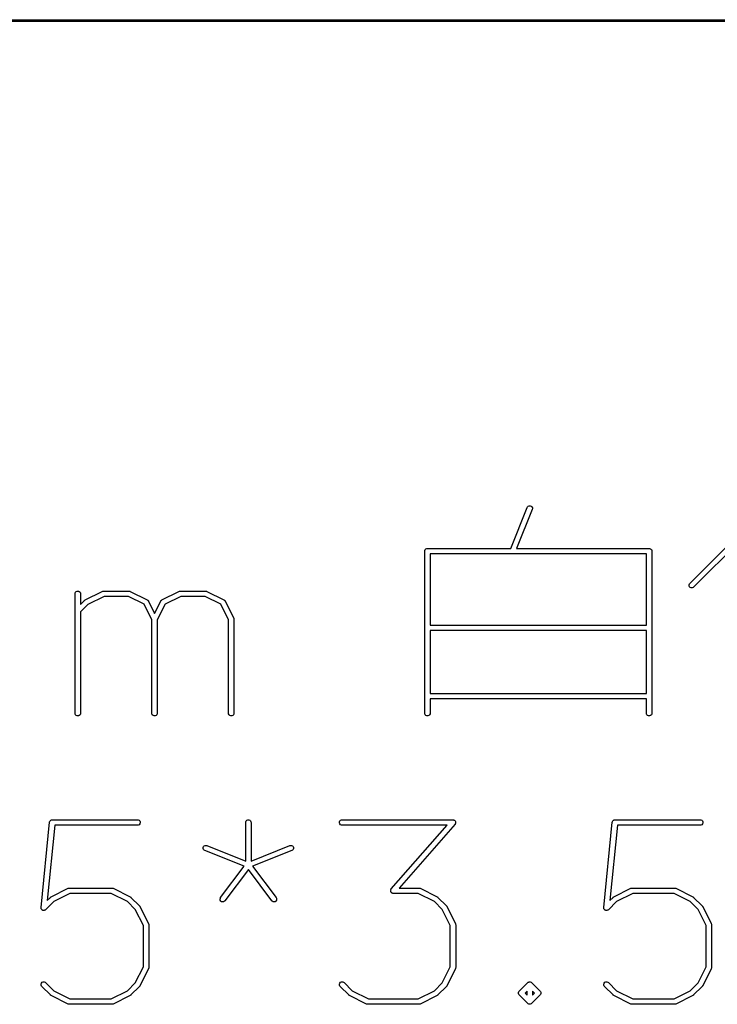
# Model space of a CAD drawing. Extents: x 20 to 216, y -192 to -20.
# Tile 8 of 11: x 88 to 107, y -192 to -165. Entities that reach past the tile are written whole.
import ezdxf

# ---------------------------------------------------------------- set-up
doc = ezdxf.new("R2010")
doc.units = 0
doc.layers.add('BLACK', color=7, linetype='CONTINUOUS')

msp = doc.modelspace()

# ---------------------------------------------------------------- linework, layer by layer
at = {"layer": 'BLACK', "linetype": 'CONTINUOUS'}
for p, q in [((216, -165.025), (20, -165.025)), ((20.025, -164.975), (215.975, -164.975)), ((101.485999, -179.731765), (101.943332, -178.588435)), ((101.943332, -178.588435), (101.950104, -178.575384)), ((101.950104, -178.575384), (101.970543, -178.554441)), ((101.970543, -178.554441), (101.99744, -178.542914)), ((101.99744, -178.542914), (102.026702, -178.542557)), ((102.026702, -178.542557), (102.053873, -178.553425)), ((102.053873, -178.553425), (102.074816, -178.573864)), ((102.074816, -178.573864), (102.086343, -178.600761)), ((102.086343, -178.600761), (102.0867, -178.630023)), ((106.483744, -180.706113), (108.626601, -178.563256)), ((102.082604, -178.644143), (101.647555, -179.731765)), ((102.0867, -178.630023), (102.082604, -178.644143)), ((108.234509, -179.16748), (106.58981, -180.812179)), ((99.080825, -179.806765), (99.082266, -179.792133)), ((99.080825, -184.330575), (99.080825, -179.806765)), ((99.082266, -179.792133), (99.093465, -179.765097)), ((99.093465, -179.765097), (99.114157, -179.744405)), ((99.114157, -179.744405), (99.141193, -179.733206)), ((99.141193, -179.733206), (99.155825, -179.731765)), ((99.155825, -179.731765), (101.485999, -179.731765)), ((105.271301, -179.881765), (99.230825, -179.881765)), ((99.230825, -179.881765), (99.230825, -181.874622)), ((101.647555, -179.731765), (105.346301, -179.731765)), ((105.271301, -181.874622), (105.271301, -179.881765)), ((105.346301, -179.731765), (105.360933, -179.733206)), ((105.360933, -179.733206), (105.387969, -179.744405)), ((105.387969, -179.744405), (105.408661, -179.765097)), ((105.408661, -179.765097), (105.41986, -179.792133)), ((105.41986, -179.792133), (105.421301, -179.806765)), ((105.421301, -179.806765), (105.421301, -184.330575)), ((106.463218, -180.744515), (106.474417, -180.717478)), ((106.463218, -180.773777), (106.463218, -180.744515)), ((106.474417, -180.800814), (106.463218, -180.773777)), ((106.474417, -180.717478), (106.483744, -180.706113)), ((106.495109, -180.821506), (106.474417, -180.800814)), ((106.58981, -180.812179), (106.578445, -180.821506)), ((89.31892, -180.997241), (89.320361, -180.982609)), ((89.31892, -184.330575), (89.31892, -180.997241)), ((89.320361, -180.982609), (89.33156, -180.955573)), ((89.33156, -180.955573), (89.352252, -180.934881)), ((89.352252, -180.934881), (89.379288, -180.923682)), ((89.379288, -180.923682), (89.408552, -180.923682)), ((89.408552, -180.923682), (89.435588, -180.934881)), ((89.435588, -180.934881), (89.45628, -180.955573)), ((89.45628, -180.955573), (89.467479, -180.982609)), ((89.467479, -180.982609), (89.46892, -180.997241)), ((89.46892, -180.997241), (89.46892, -181.292366)), ((89.598474, -181.168255), (90.074664, -180.930159)), ((90.12591, -181.072241), (89.676442, -181.296975)), ((90.074664, -180.930159), (90.088396, -180.924904)), ((90.088396, -180.924904), (90.091083, -180.924713)), ((90.091083, -180.924713), (90.093573, -180.923682)), ((90.093573, -180.923682), (90.108205, -180.922241)), ((90.108205, -180.922241), (90.822491, -180.922241)), ((90.804786, -181.072241), (90.12591, -181.072241)), ((91.24278, -181.291238), (90.804786, -181.072241)), ((90.822491, -180.922241), (90.837123, -180.923682)), ((90.837123, -180.923682), (90.839612, -180.924713)), ((90.839612, -180.924713), (90.8423, -180.924904)), ((90.8423, -180.924904), (90.856032, -180.930159)), ((90.856032, -180.930159), (91.332223, -181.168255)), ((91.741331, -181.168255), (92.217522, -180.930159)), ((92.268768, -181.072241), (91.830773, -181.291238)), ((92.217522, -180.930159), (92.231254, -180.924904)), ((92.231254, -180.924904), (92.233941, -180.924713)), ((92.233941, -180.924713), (92.236431, -180.923682)), ((92.236431, -180.923682), (92.251063, -180.922241)), ((92.251063, -180.922241), (92.965348, -180.922241)), ((92.947643, -181.072241), (92.268768, -181.072241)), ((93.385637, -181.291238), (92.947643, -181.072241)), ((92.965348, -180.922241), (92.97998, -180.923682)), ((92.97998, -180.923682), (92.982469, -180.924713)), ((92.982469, -180.924713), (92.985157, -180.924904)), ((92.985157, -180.924904), (92.998889, -180.930159)), ((92.998889, -180.930159), (93.47508, -181.168255)), ((106.522146, -180.832705), (106.495109, -180.821506)), ((106.551408, -180.832705), (106.522146, -180.832705)), ((106.578445, -180.821506), (106.551408, -180.832705)), ((89.46892, -181.292366), (89.578982, -181.182304)), ((89.676442, -181.296975), (89.46892, -181.504498)), ((89.578982, -181.182304), (89.584734, -181.177583)), ((89.584734, -181.177583), (89.586031, -181.176088)), ((89.586031, -181.176088), (89.588285, -181.174668)), ((89.588285, -181.174668), (89.590347, -181.172977)), ((89.590347, -181.172977), (89.592177, -181.172218)), ((89.592177, -181.172218), (89.598474, -181.168255)), ((91.461777, -181.729232), (91.24278, -181.291238)), ((91.332223, -181.168255), (91.334669, -181.169795)), ((91.334669, -181.169795), (91.335824, -181.17018)), ((91.335824, -181.17018), (91.337262, -181.171427)), ((91.337262, -181.171427), (91.344666, -181.176088)), ((91.344666, -181.176088), (91.350825, -181.183189)), ((91.350825, -181.183189), (91.357932, -181.189353)), ((91.357932, -181.189353), (91.362593, -181.196758)), ((91.362593, -181.196758), (91.363839, -181.198195)), ((91.363839, -181.198195), (91.364223, -181.199348)), ((91.364223, -181.199348), (91.365764, -181.201796)), ((91.365764, -181.201796), (91.536777, -181.543822)), ((91.536777, -181.543822), (91.70779, -181.201796)), ((91.830773, -181.291238), (91.611777, -181.729232)), ((91.70779, -181.201796), (91.70933, -181.199349)), ((91.70933, -181.199349), (91.709715, -181.198195)), ((91.709715, -181.198195), (91.710962, -181.196756)), ((91.710962, -181.196756), (91.715623, -181.189353)), ((91.715623, -181.189353), (91.722725, -181.183192)), ((91.722725, -181.183192), (91.728888, -181.176087)), ((91.728888, -181.176087), (91.736289, -181.171427)), ((91.736289, -181.171427), (91.73773, -181.170179)), ((91.73773, -181.170179), (91.738886, -181.169793)), ((91.738886, -181.169793), (91.741331, -181.168255)), ((93.604634, -181.729232), (93.385637, -181.291238)), ((93.47508, -181.168255), (93.477526, -181.169795)), ((93.477526, -181.169795), (93.478681, -181.17018)), ((93.478681, -181.17018), (93.480119, -181.171427)), ((93.480119, -181.171427), (93.487523, -181.176088)), ((93.487523, -181.176088), (93.493682, -181.183189)), ((93.493682, -181.183189), (93.500789, -181.189353)), ((93.500789, -181.189353), (93.50545, -181.196758)), ((93.50545, -181.196758), (93.506696, -181.198195)), ((93.506696, -181.198195), (93.50708, -181.199348)), ((93.50708, -181.199348), (93.508621, -181.201796)), ((93.508621, -181.201796), (93.746716, -181.677986)), ((89.46892, -181.504498), (89.46892, -184.330575)), ((91.461777, -184.330575), (91.461777, -181.729232)), ((91.611777, -181.729232), (91.611777, -184.330575)), ((93.604634, -184.330575), (93.604634, -181.729232)), ((93.746716, -181.677986), (93.751971, -181.691718)), ((93.751971, -181.691718), (93.752161, -181.694405)), ((93.752161, -181.694405), (93.753193, -181.696895)), ((93.753193, -181.696895), (93.754634, -181.711527)), ((93.754634, -181.711527), (93.754634, -184.330575)), ((99.230825, -181.874622), (105.271301, -181.874622)), ((105.271301, -182.024622), (99.230825, -182.024622)), ((99.230825, -182.024622), (99.230825, -183.779384)), ((105.271301, -183.779384), (105.271301, -182.024622)), ((99.230825, -183.779384), (105.271301, -183.779384)), ((105.271301, -183.929384), (99.230825, -183.929384)), ((99.230825, -183.929384), (99.230825, -184.330575)), ((105.271301, -184.330575), (105.271301, -183.929384)), ((89.320361, -184.345207), (89.31892, -184.330575)), ((89.33156, -184.372243), (89.320361, -184.345207)), ((89.352252, -184.392935), (89.33156, -184.372243)), ((89.45628, -184.372243), (89.435588, -184.392935)), ((89.467479, -184.345207), (89.45628, -184.372243)), ((89.46892, -184.330575), (89.467479, -184.345207)), ((91.463218, -184.345207), (91.461777, -184.330575)), ((91.474417, -184.372243), (91.463218, -184.345207)), ((91.495109, -184.392935), (91.474417, -184.372243)), ((91.599137, -184.372243), (91.578445, -184.392935)), ((91.610336, -184.345207), (91.599137, -184.372243)), ((91.611777, -184.330575), (91.610336, -184.345207)), ((93.606075, -184.345207), (93.604634, -184.330575)), ((93.617274, -184.372243), (93.606075, -184.345207)), ((93.637966, -184.392935), (93.617274, -184.372243)), ((93.741994, -184.372243), (93.721302, -184.392935)), ((93.753193, -184.345207), (93.741994, -184.372243)), ((93.754634, -184.330575), (93.753193, -184.345207)), ((99.082266, -184.345207), (99.080825, -184.330575)), ((99.093465, -184.372243), (99.082266, -184.345207)), ((99.114157, -184.392935), (99.093465, -184.372243)), ((99.218185, -184.372243), (99.197493, -184.392935)), ((99.229384, -184.345207), (99.218185, -184.372243)), ((99.230825, -184.330575), (99.229384, -184.345207)), ((105.272742, -184.345207), (105.271301, -184.330575)), ((105.283941, -184.372243), (105.272742, -184.345207)), ((105.304633, -184.392935), (105.283941, -184.372243)), ((105.408661, -184.372243), (105.387969, -184.392935)), ((105.41986, -184.345207), (105.408661, -184.372243)), ((105.421301, -184.330575), (105.41986, -184.345207)), ((89.379288, -184.404134), (89.352252, -184.392935)), ((89.408552, -184.404134), (89.379288, -184.404134)), ((89.435588, -184.392935), (89.408552, -184.404134)), ((91.522145, -184.404134), (91.495109, -184.392935)), ((91.551409, -184.404134), (91.522145, -184.404134)), ((91.578445, -184.392935), (91.551409, -184.404134)), ((93.665002, -184.404134), (93.637966, -184.392935)), ((93.694266, -184.404134), (93.665002, -184.404134)), ((93.721302, -184.392935), (93.694266, -184.404134)), ((99.141193, -184.404134), (99.114157, -184.392935)), ((99.170457, -184.404134), (99.141193, -184.404134)), ((99.197493, -184.392935), (99.170457, -184.404134)), ((105.331669, -184.404134), (105.304633, -184.392935)), ((105.360933, -184.404134), (105.331669, -184.404134)), ((105.387969, -184.392935), (105.360933, -184.404134)), ((88.366909, -189.753784), (88.605005, -187.372832)), ((88.605005, -187.372832), (88.606074, -187.367499)), ((88.606074, -187.365663), (88.606787, -187.36394)), ((88.606074, -187.367499), (88.606074, -187.365663)), ((88.606787, -187.36394), (88.607895, -187.358416)), ((88.607895, -187.358416), (88.613077, -187.348756)), ((88.613077, -187.348756), (88.617273, -187.338627)), ((88.617273, -187.338627), (88.619944, -187.335955)), ((88.619944, -187.335955), (88.621729, -187.332629)), ((88.621729, -187.332629), (88.630209, -187.32569)), ((88.630209, -187.32569), (88.637965, -187.317935)), ((88.637965, -187.317935), (88.641455, -187.316488)), ((88.641455, -187.316488), (88.644377, -187.314099)), ((88.644377, -187.314099), (88.654868, -187.310933)), ((88.654868, -187.310933), (88.665001, -187.306736)), ((88.665001, -187.306736), (88.670607, -187.306183)), ((88.670607, -187.306183), (88.672393, -187.305645)), ((88.672393, -187.305645), (88.674221, -187.305827)), ((88.674221, -187.305827), (88.679633, -187.305295)), ((88.679633, -187.305295), (91.060585, -187.305295)), ((91.060585, -187.305295), (91.075217, -187.306736)), ((91.075217, -187.306736), (91.102253, -187.317935)), ((91.102253, -187.317935), (91.122945, -187.338627)), ((91.122945, -187.338627), (91.134144, -187.365663)), ((91.134144, -187.394927), (91.122945, -187.421963)), ((91.134144, -187.365663), (91.134144, -187.394927)), ((94.080823, -187.380295), (94.082264, -187.365663)), ((94.080823, -188.459993), (94.080823, -187.380295)), ((94.082264, -187.365663), (94.093463, -187.338627)), ((94.093463, -187.338627), (94.114155, -187.317935)), ((94.114155, -187.317935), (94.141191, -187.306736)), ((94.141191, -187.306736), (94.170455, -187.306736)), ((94.170455, -187.306736), (94.197491, -187.317935)), ((94.197491, -187.317935), (94.218183, -187.338627)), ((94.218183, -187.338627), (94.229382, -187.365663)), ((94.229382, -187.365663), (94.230823, -187.380295)), ((94.230823, -187.380295), (94.230823, -188.459993)), ((96.701312, -187.365663), (96.712511, -187.338627)), ((96.701312, -187.394927), (96.701312, -187.365663)), ((96.712511, -187.421963), (96.701312, -187.394927)), ((96.712511, -187.338627), (96.733203, -187.317935)), ((96.733203, -187.317935), (96.760239, -187.306736)), ((96.760239, -187.306736), (96.774871, -187.305295)), ((96.774871, -187.305295), (99.870109, -187.305295)), ((99.870109, -187.305295), (99.877847, -187.306057)), ((99.877847, -187.306057), (99.879815, -187.305926)), ((99.879815, -187.305926), (99.88117, -187.306384)), ((99.88117, -187.306384), (99.884741, -187.306736)), ((99.884741, -187.306736), (99.895998, -187.311399)), ((99.895998, -187.311399), (99.907536, -187.315301)), ((99.907536, -187.315301), (99.90944, -187.316966)), ((99.90944, -187.316966), (99.911777, -187.317935)), ((99.911777, -187.317935), (99.920387, -187.326545)), ((99.920387, -187.326545), (99.92956, -187.334571)), ((99.92956, -187.334571), (99.930682, -187.33684)), ((99.930682, -187.33684), (99.932469, -187.338627)), ((99.932469, -187.338627), (99.937129, -187.349877)), ((99.939004, -187.406184), (99.935103, -187.417722)), ((99.937129, -187.349877), (99.942532, -187.360803)), ((99.943668, -187.394927), (99.939004, -187.406184)), ((99.942532, -187.360803), (99.9427, -187.363326)), ((99.9427, -187.363326), (99.943668, -187.365663)), ((99.943668, -187.365663), (99.943668, -187.377847)), ((99.943668, -187.377847), (99.944478, -187.390001)), ((99.944478, -187.390001), (99.943668, -187.392396)), ((99.943668, -187.392396), (99.943668, -187.394927)), ((104.081195, -189.753784), (104.319291, -187.372832)), ((104.319291, -187.372832), (104.32036, -187.367499)), ((104.32036, -187.365663), (104.321073, -187.36394)), ((104.32036, -187.367499), (104.32036, -187.365663)), ((104.321073, -187.36394), (104.322181, -187.358416)), ((104.322181, -187.358416), (104.327363, -187.348756)), ((104.327363, -187.348756), (104.331559, -187.338627)), ((104.331559, -187.338627), (104.33423, -187.335955)), ((104.33423, -187.335955), (104.336015, -187.332629)), ((104.336015, -187.332629), (104.344495, -187.32569)), ((104.344495, -187.32569), (104.352251, -187.317935)), ((104.352251, -187.317935), (104.355741, -187.316488)), ((104.355741, -187.316488), (104.358663, -187.314099)), ((104.358663, -187.314099), (104.369154, -187.310933)), ((104.369154, -187.310933), (104.379287, -187.306736)), ((104.379287, -187.306736), (104.384893, -187.306183)), ((104.384893, -187.306183), (104.386679, -187.305645)), ((104.386679, -187.305645), (104.388507, -187.305827)), ((104.388507, -187.305827), (104.393919, -187.305295)), ((104.393919, -187.305295), (106.774871, -187.305295)), ((106.774871, -187.305295), (106.789503, -187.306736)), ((106.789503, -187.306736), (106.816539, -187.317935)), ((106.816539, -187.317935), (106.837231, -187.338627)), ((106.837231, -187.338627), (106.84843, -187.365663)), ((106.84843, -187.394927), (106.837231, -187.421963)), ((106.84843, -187.365663), (106.84843, -187.394927)), ((88.747507, -187.455295), (88.537071, -189.559647)), ((91.060585, -187.455295), (88.747507, -187.455295)), ((91.075217, -187.453854), (91.060585, -187.455295)), ((91.102253, -187.442655), (91.075217, -187.453854)), ((91.122945, -187.421963), (91.102253, -187.442655)), ((96.733203, -187.442655), (96.712511, -187.421963)), ((96.760239, -187.453854), (96.733203, -187.442655)), ((96.774871, -187.455295), (96.760239, -187.453854)), ((99.704827, -187.455295), (96.774871, -187.455295)), ((98.147, -189.235669), (99.704827, -187.455295)), ((99.926552, -187.429683), (98.368725, -189.210057)), ((99.931073, -187.423358), (99.926552, -187.429683)), ((99.932469, -187.421963), (99.931073, -187.423358)), ((99.933017, -187.420639), (99.932469, -187.421963)), ((99.935103, -187.417722), (99.933017, -187.420639)), ((104.461793, -187.455295), (104.251357, -189.559647)), ((106.774871, -187.455295), (104.461793, -187.455295)), ((106.789503, -187.453854), (106.774871, -187.455295)), ((106.816539, -187.442655), (106.789503, -187.453854)), ((106.837231, -187.421963), (106.816539, -187.442655)), ((92.891615, -188.080846), (92.902483, -188.053675)), ((92.891972, -188.110108), (92.891615, -188.080846)), ((92.903499, -188.137005), (92.891972, -188.110108)), ((92.902483, -188.053675), (92.922922, -188.032732)), ((92.924442, -188.157444), (92.903499, -188.137005)), ((92.922922, -188.032732), (92.949819, -188.021205)), ((92.937493, -188.164216), (92.924442, -188.157444)), ((94.037105, -188.604061), (92.937493, -188.164216)), ((92.949819, -188.021205), (92.979081, -188.020848)), ((92.979081, -188.020848), (92.993201, -188.024944)), ((92.993201, -188.024944), (94.080823, -188.459993)), ((94.230823, -188.459993), (95.318446, -188.024944)), ((95.374154, -188.164216), (94.27454, -188.604061)), ((95.318446, -188.024944), (95.332566, -188.020848)), ((95.332566, -188.020848), (95.361828, -188.021205)), ((95.361828, -188.021205), (95.388725, -188.032732)), ((95.387205, -188.157444), (95.374154, -188.164216)), ((95.408148, -188.137005), (95.387205, -188.157444)), ((95.388725, -188.032732), (95.409164, -188.053675)), ((95.419675, -188.110108), (95.408148, -188.137005)), ((95.409164, -188.053675), (95.420032, -188.080846)), ((95.420032, -188.080846), (95.419675, -188.110108)), ((93.381538, -189.478152), (94.037105, -188.604061)), ((94.155823, -188.695771), (93.501538, -189.568152)), ((94.810109, -189.568152), (94.155823, -188.695771)), ((94.27454, -188.604061), (94.930109, -189.478152)), ((88.646092, -189.45607), (89.122282, -189.217975)), ((89.122282, -189.217975), (89.136014, -189.21272)), ((89.136014, -189.21272), (89.138701, -189.212529)), ((89.138701, -189.212529), (89.141191, -189.211498)), ((89.141191, -189.211498), (89.155823, -189.210057)), ((89.155823, -189.210057), (90.346299, -189.210057)), ((90.346299, -189.210057), (90.360931, -189.211498)), ((90.360931, -189.211498), (90.36342, -189.212529)), ((90.36342, -189.212529), (90.366108, -189.21272)), ((90.366108, -189.21272), (90.37984, -189.217975)), ((90.37984, -189.217975), (90.856031, -189.45607)), ((98.129074, -189.275351), (98.129884, -189.272955)), ((98.129884, -189.287504), (98.129074, -189.275351)), ((98.129884, -189.270425), (98.134547, -189.259167)), ((98.129884, -189.272955), (98.129884, -189.270425)), ((98.129884, -189.299689), (98.129884, -189.287504)), ((98.130851, -189.302025), (98.129884, -189.299689)), ((98.13102, -189.304549), (98.130851, -189.302025)), ((98.136422, -189.315474), (98.13102, -189.304549)), ((98.134547, -189.259167), (98.138449, -189.24763)), ((98.141083, -189.326725), (98.136422, -189.315474)), ((98.138449, -189.24763), (98.140534, -189.244712)), ((98.140534, -189.244712), (98.141083, -189.243389)), ((98.141083, -189.243389), (98.142478, -189.241993)), ((98.142869, -189.328511), (98.141083, -189.326725)), ((98.142478, -189.241993), (98.147, -189.235669)), ((98.143992, -189.330781), (98.142869, -189.328511)), ((98.153164, -189.338806), (98.143992, -189.330781)), ((98.161775, -189.347417), (98.153164, -189.338806)), ((98.368725, -189.210057), (98.917728, -189.210057)), ((98.917728, -189.210057), (98.93236, -189.211498)), ((98.93236, -189.211498), (98.934849, -189.212529)), ((98.934849, -189.212529), (98.937537, -189.21272)), ((98.937537, -189.21272), (98.951269, -189.217975)), ((98.951269, -189.217975), (99.42746, -189.45607)), ((104.360378, -189.45607), (104.836568, -189.217975)), ((104.836568, -189.217975), (104.8503, -189.21272)), ((104.8503, -189.21272), (104.852987, -189.212529)), ((104.852987, -189.212529), (104.855477, -189.211498)), ((104.855477, -189.211498), (104.870109, -189.210057)), ((104.870109, -189.210057), (106.060585, -189.210057)), ((106.060585, -189.210057), (106.075217, -189.211498)), ((106.075217, -189.211498), (106.077706, -189.212529)), ((106.077706, -189.212529), (106.080394, -189.21272)), ((106.080394, -189.21272), (106.094126, -189.217975)), ((106.094126, -189.217975), (106.570317, -189.45607)), ((88.724059, -189.584791), (88.49457, -189.81428)), ((88.537071, -189.559647), (88.6266, -189.470119)), ((88.6266, -189.470119), (88.632349, -189.4654)), ((88.632349, -189.4654), (88.633649, -189.463902)), ((88.633649, -189.463902), (88.635907, -189.46248)), ((88.635907, -189.46248), (88.637966, -189.460791)), ((88.637966, -189.460791), (88.639795, -189.460033)), ((88.639795, -189.460033), (88.646092, -189.45607)), ((89.173528, -189.360057), (88.724059, -189.584791)), ((90.328594, -189.360057), (89.173528, -189.360057)), ((90.778063, -189.584791), (90.328594, -189.360057)), ((90.998945, -189.805673), (90.778063, -189.584791)), ((90.856031, -189.45607), (90.862328, -189.460034)), ((90.862328, -189.460034), (90.864158, -189.460792)), ((90.864158, -189.460792), (90.866217, -189.462482)), ((90.866217, -189.462482), (90.868473, -189.463902)), ((90.868473, -189.463902), (90.86977, -189.465398)), ((90.86977, -189.465398), (90.875523, -189.470119)), ((90.875523, -189.470119), (91.113618, -189.708214)), ((93.366649, -189.51907), (93.373912, -189.490722)), ((93.370788, -189.548039), (93.366649, -189.51907)), ((93.385697, -189.57322), (93.370788, -189.548039)), ((93.373912, -189.490722), (93.381538, -189.478152)), ((93.409108, -189.590778), (93.385697, -189.57322)), ((93.437456, -189.598041), (93.409108, -189.590778)), ((93.466425, -189.593902), (93.437456, -189.598041)), ((93.491606, -189.578993), (93.466425, -189.593902)), ((93.501538, -189.568152), (93.491606, -189.578993)), ((94.820041, -189.578993), (94.810109, -189.568152)), ((94.845222, -189.593902), (94.820041, -189.578993)), ((94.87419, -189.59804), (94.845222, -189.593902)), ((94.902539, -189.590778), (94.87419, -189.59804)), ((94.92595, -189.57322), (94.902539, -189.590778)), ((94.940859, -189.548039), (94.92595, -189.57322)), ((94.930109, -189.478152), (94.937735, -189.490722)), ((94.937735, -189.490722), (94.944998, -189.51907)), ((94.944998, -189.51907), (94.940859, -189.548039)), ((98.164111, -189.348385), (98.161775, -189.347417)), ((98.166016, -189.350051), (98.164111, -189.348385)), ((98.177553, -189.353952), (98.166016, -189.350051)), ((98.188811, -189.358616), (98.177553, -189.353952)), ((98.192381, -189.358967), (98.188811, -189.358616)), ((98.193737, -189.359426), (98.192381, -189.358967)), ((98.195704, -189.359294), (98.193737, -189.359426)), ((98.203443, -189.360057), (98.195704, -189.359294)), ((98.900023, -189.360057), (98.203443, -189.360057)), ((99.349492, -189.584791), (98.900023, -189.360057)), ((99.570374, -189.805673), (99.349492, -189.584791)), ((99.42746, -189.45607), (99.433757, -189.460034)), ((99.433757, -189.460034), (99.435587, -189.460792)), ((99.435587, -189.460792), (99.437646, -189.462482)), ((99.437646, -189.462482), (99.439902, -189.463902)), ((99.439902, -189.463902), (99.441199, -189.465398)), ((99.441199, -189.465398), (99.446952, -189.470119)), ((99.446952, -189.470119), (99.685047, -189.708214)), ((104.438345, -189.584791), (104.208856, -189.81428)), ((104.251357, -189.559647), (104.340886, -189.470119)), ((104.340886, -189.470119), (104.346635, -189.4654)), ((104.346635, -189.4654), (104.347935, -189.463902)), ((104.347935, -189.463902), (104.350193, -189.46248)), ((104.350193, -189.46248), (104.352252, -189.460791)), ((104.352252, -189.460791), (104.354081, -189.460033)), ((104.354081, -189.460033), (104.360378, -189.45607)), ((104.887814, -189.360057), (104.438345, -189.584791)), ((106.04288, -189.360057), (104.887814, -189.360057)), ((106.492349, -189.584791), (106.04288, -189.360057)), ((106.713231, -189.805673), (106.492349, -189.584791)), ((106.570317, -189.45607), (106.576614, -189.460034)), ((106.576614, -189.460034), (106.578444, -189.460792)), ((106.578444, -189.460792), (106.580503, -189.462482)), ((106.580503, -189.462482), (106.582759, -189.463902)), ((106.582759, -189.463902), (106.584056, -189.465398)), ((106.584056, -189.465398), (106.589809, -189.470119)), ((106.589809, -189.470119), (106.827904, -189.708214)), ((88.366887, -189.768487), (88.366909, -189.753784)), ((88.367978, -189.772102), (88.366887, -189.768487)), ((88.367978, -189.775878), (88.367978, -189.772102)), ((88.372173, -189.786006), (88.367978, -189.775878)), ((88.37534, -189.796503), (88.372173, -189.786006)), ((88.37773, -189.799424), (88.37534, -189.796503)), ((88.379176, -189.802915), (88.37773, -189.799424)), ((88.386933, -189.810671), (88.379176, -189.802915)), ((88.393871, -189.819151), (88.386933, -189.810671)), ((88.397197, -189.820935), (88.393871, -189.819151)), ((88.399869, -189.823607), (88.397197, -189.820935)), ((88.409998, -189.827802), (88.399869, -189.823607)), ((88.419658, -189.832985), (88.409998, -189.827802)), ((88.423416, -189.83336), (88.419658, -189.832985)), ((88.426905, -189.834806), (88.423416, -189.83336)), ((88.437867, -189.834806), (88.426905, -189.834806)), ((88.448777, -189.835897), (88.437867, -189.834806)), ((88.452393, -189.834806), (88.448777, -189.835897)), ((88.456168, -189.834806), (88.452393, -189.834806)), ((88.466296, -189.83061), (88.456168, -189.834806)), ((88.476793, -189.827444), (88.466296, -189.83061)), ((88.479714, -189.825053), (88.476793, -189.827444)), ((88.483205, -189.823608), (88.479714, -189.825053)), ((88.49457, -189.81428), (88.483205, -189.823608)), ((91.22368, -190.255142), (90.998945, -189.805673)), ((91.113618, -189.708214), (91.118336, -189.713963)), ((91.118336, -189.713963), (91.119835, -189.715263)), ((91.119835, -189.715263), (91.121256, -189.717522)), ((91.121256, -189.717522), (91.122945, -189.719579)), ((91.122945, -189.719579), (91.123702, -189.721406)), ((91.123702, -189.721406), (91.127667, -189.727706)), ((91.127667, -189.727706), (91.365762, -190.203897)), ((99.795109, -190.255142), (99.570374, -189.805673)), ((99.685047, -189.708214), (99.689765, -189.713963)), ((99.689765, -189.713963), (99.691264, -189.715263)), ((99.691264, -189.715263), (99.692685, -189.717522)), ((99.692685, -189.717522), (99.694374, -189.719579)), ((99.694374, -189.719579), (99.695131, -189.721406)), ((99.695131, -189.721406), (99.699096, -189.727706)), ((99.699096, -189.727706), (99.937191, -190.203897)), ((104.081173, -189.768487), (104.081195, -189.753784)), ((104.082264, -189.772102), (104.081173, -189.768487)), ((104.082264, -189.775878), (104.082264, -189.772102)), ((104.086459, -189.786006), (104.082264, -189.775878)), ((104.089626, -189.796503), (104.086459, -189.786006)), ((104.092016, -189.799424), (104.089626, -189.796503)), ((104.093462, -189.802915), (104.092016, -189.799424)), ((104.101219, -189.810671), (104.093462, -189.802915)), ((104.108157, -189.819151), (104.101219, -189.810671)), ((104.111483, -189.820935), (104.108157, -189.819151)), ((104.114155, -189.823607), (104.111483, -189.820935)), ((104.124284, -189.827802), (104.114155, -189.823607)), ((104.133944, -189.832985), (104.124284, -189.827802)), ((104.137702, -189.83336), (104.133944, -189.832985)), ((104.141191, -189.834806), (104.137702, -189.83336)), ((104.152153, -189.834806), (104.141191, -189.834806)), ((104.163063, -189.835897), (104.152153, -189.834806)), ((104.166679, -189.834806), (104.163063, -189.835897)), ((104.170454, -189.834806), (104.166679, -189.834806)), ((104.180582, -189.83061), (104.170454, -189.834806)), ((104.191079, -189.827444), (104.180582, -189.83061)), ((104.194, -189.825053), (104.191079, -189.827444)), ((104.197491, -189.823608), (104.194, -189.825053)), ((104.208856, -189.81428), (104.197491, -189.823608)), ((106.937966, -190.255142), (106.713231, -189.805673)), ((106.827904, -189.708214), (106.832622, -189.713963)), ((106.832622, -189.713963), (106.834121, -189.715263)), ((106.834121, -189.715263), (106.835542, -189.717522)), ((106.835542, -189.717522), (106.837231, -189.719579)), ((106.837231, -189.719579), (106.837988, -189.721406)), ((106.837988, -189.721406), (106.841953, -189.727706)), ((106.841953, -189.727706), (107.080048, -190.203897)), ((91.22368, -191.410209), (91.22368, -190.255142)), ((91.365762, -190.203897), (91.371017, -190.217628)), ((91.371017, -190.217628), (91.371208, -190.220317)), ((91.371208, -190.220317), (91.372239, -190.222806)), ((91.372239, -190.222806), (91.37368, -190.237438)), ((91.37368, -190.237438), (91.37368, -191.427914)), ((99.795109, -191.410209), (99.795109, -190.255142)), ((99.937191, -190.203897), (99.942446, -190.217628)), ((99.942446, -190.217628), (99.942637, -190.220317)), ((99.942637, -190.220317), (99.943668, -190.222806)), ((99.943668, -190.222806), (99.945109, -190.237438)), ((99.945109, -190.237438), (99.945109, -191.427914)), ((106.937966, -191.410209), (106.937966, -190.255142)), ((107.080048, -190.203897), (107.085303, -190.217628)), ((107.085303, -190.217628), (107.085494, -190.220317)), ((107.085494, -190.220317), (107.086525, -190.222806)), ((107.086525, -190.222806), (107.087966, -190.237438)), ((107.087966, -190.237438), (107.087966, -191.427914)), ((90.998945, -191.859677), (91.22368, -191.410209)), ((91.365762, -191.461455), (91.127667, -191.937645)), ((91.371017, -191.447723), (91.365762, -191.461455)), ((91.371207, -191.445035), (91.371017, -191.447723)), ((91.372239, -191.442546), (91.371207, -191.445035)), ((91.37368, -191.427914), (91.372239, -191.442546)), ((99.570374, -191.859677), (99.795109, -191.410209)), ((99.937191, -191.461455), (99.699096, -191.937645)), ((99.942446, -191.447723), (99.937191, -191.461455)), ((99.942636, -191.445035), (99.942446, -191.447723)), ((99.943668, -191.442546), (99.942636, -191.445035)), ((99.945109, -191.427914), (99.943668, -191.442546)), ((106.713231, -191.859677), (106.937966, -191.410209)), ((107.080048, -191.461455), (106.841953, -191.937645)), ((107.085303, -191.447723), (107.080048, -191.461455)), ((107.085493, -191.445035), (107.085303, -191.447723)), ((107.086525, -191.442546), (107.085493, -191.445035)), ((107.087966, -191.427914), (107.086525, -191.442546)), ((88.367978, -191.889473), (88.379177, -191.862436)), ((88.367978, -191.918735), (88.367978, -191.889473)), ((88.379177, -191.945772), (88.367978, -191.918735)), ((88.379177, -191.862436), (88.399869, -191.841744)), ((88.388504, -191.957137), (88.379177, -191.945772)), ((88.6266, -192.195233), (88.388504, -191.957137)), ((88.399869, -191.841744), (88.426906, -191.830545)), ((88.426906, -191.830545), (88.456168, -191.830545)), ((88.456168, -191.830545), (88.483205, -191.841744)), ((88.483205, -191.841744), (88.49457, -191.851071)), ((88.49457, -191.851071), (88.72406, -192.080561)), ((88.72406, -192.080561), (89.173528, -192.305295)), ((90.328594, -192.305295), (90.778062, -192.080561)), ((90.778062, -192.080561), (90.998945, -191.859677)), ((91.113618, -191.957137), (90.875523, -192.195233)), ((91.118336, -191.951387), (91.113618, -191.957137)), ((91.119835, -191.950088), (91.118336, -191.951387)), ((91.121256, -191.947829), (91.119835, -191.950088)), ((91.122946, -191.945771), (91.121256, -191.947829)), ((91.123703, -191.943941), (91.122946, -191.945771)), ((91.127667, -191.937645), (91.123703, -191.943941)), ((96.701312, -191.889472), (96.712511, -191.862436)), ((96.701312, -191.918735), (96.701312, -191.889472)), ((96.71251, -191.945772), (96.701312, -191.918735)), ((96.721838, -191.957137), (96.71251, -191.945772)), ((96.712511, -191.862436), (96.733203, -191.841743)), ((96.959933, -192.195233), (96.721838, -191.957137)), ((96.733203, -191.841743), (96.76024, -191.830545)), ((96.76024, -191.830545), (96.789503, -191.830545)), ((96.789503, -191.830545), (96.816539, -191.841744)), ((96.816539, -191.841744), (96.827904, -191.851071)), ((96.827904, -191.851071), (97.057393, -192.080561)), ((97.057393, -192.080561), (97.506862, -192.305295)), ((98.900023, -192.305295), (99.349491, -192.080561)), ((99.349491, -192.080561), (99.570374, -191.859677)), ((99.685047, -191.957137), (99.446952, -192.195233)), ((99.689765, -191.951387), (99.685047, -191.957137)), ((99.691264, -191.950088), (99.689765, -191.951387)), ((99.692685, -191.947829), (99.691264, -191.950088)), ((99.694375, -191.945771), (99.692685, -191.947829)), ((99.695132, -191.943941), (99.694375, -191.945771)), ((99.699096, -191.937645), (99.695132, -191.943941)), ((101.721838, -192.089167), (101.959934, -191.851071)), ((101.937967, -192.08517), (101.880937, -192.142199)), ((101.937967, -192.199229), (101.937967, -192.08517)), ((101.959934, -191.851071), (101.971294, -191.841747)), ((101.971294, -191.841747), (101.971299, -191.841743)), ((101.971299, -191.841743), (101.990416, -191.833824)), ((101.990416, -191.833824), (101.998335, -191.830545)), ((101.998335, -191.830545), (102.027599, -191.830545)), ((102.027599, -191.830545), (102.054635, -191.841743)), ((102.054635, -191.841743), (102.05464, -191.841748)), ((102.05464, -191.841748), (102.066, -191.851071)), ((102.066, -191.851071), (102.304095, -192.089167)), ((102.144996, -192.142199), (102.087967, -192.08517)), ((102.087967, -192.08517), (102.087967, -192.199229)), ((104.082264, -191.889473), (104.093463, -191.862436)), ((104.082264, -191.918735), (104.082264, -191.889473)), ((104.093463, -191.945772), (104.082264, -191.918735)), ((104.093463, -191.862436), (104.114155, -191.841744)), ((104.10279, -191.957137), (104.093463, -191.945772)), ((104.340886, -192.195233), (104.10279, -191.957137)), ((104.114155, -191.841744), (104.141192, -191.830545)), ((104.141192, -191.830545), (104.170454, -191.830545)), ((104.170454, -191.830545), (104.197491, -191.841744)), ((104.197491, -191.841744), (104.208856, -191.851071)), ((104.208856, -191.851071), (104.438346, -192.080561)), ((104.438346, -192.080561), (104.887814, -192.305295)), ((106.04288, -192.305295), (106.492348, -192.080561)), ((106.492348, -192.080561), (106.713231, -191.859677)), ((106.827904, -191.957137), (106.589809, -192.195233)), ((106.832622, -191.951387), (106.827904, -191.957137)), ((106.834121, -191.950088), (106.832622, -191.951387)), ((106.835542, -191.947829), (106.834121, -191.950088)), ((106.837232, -191.945771), (106.835542, -191.947829)), ((106.837989, -191.943941), (106.837232, -191.945771)), ((106.841953, -191.937645), (106.837989, -191.943941)), ((88.632349, -192.199951), (88.6266, -192.195233)), ((88.633649, -192.20145), (88.632349, -192.199951)), ((88.635907, -192.202871), (88.633649, -192.20145)), ((88.637966, -192.204561), (88.635907, -192.202871)), ((88.639795, -192.205318), (88.637966, -192.204561)), ((88.646092, -192.209282), (88.639795, -192.205318)), ((89.122282, -192.447377), (88.646092, -192.209282)), ((89.173528, -192.305295), (90.328594, -192.305295)), ((90.856031, -192.209282), (90.37984, -192.447377)), ((90.862328, -192.205317), (90.856031, -192.209282)), ((90.864158, -192.20456), (90.862328, -192.205317)), ((90.866217, -192.202869), (90.864158, -192.20456)), ((90.868473, -192.20145), (90.866217, -192.202869)), ((90.86977, -192.199953), (90.868473, -192.20145)), ((90.875523, -192.195233), (90.86977, -192.199953)), ((96.965682, -192.199951), (96.959933, -192.195233)), ((96.966982, -192.20145), (96.965682, -192.199951)), ((96.969241, -192.202871), (96.966982, -192.20145)), ((96.971298, -192.20456), (96.969241, -192.202871)), ((96.973125, -192.205317), (96.971298, -192.20456)), ((96.979425, -192.209282), (96.973125, -192.205317)), ((97.455616, -192.447377), (96.979425, -192.209282)), ((97.506862, -192.305295), (98.900023, -192.305295)), ((99.42746, -192.209282), (98.951269, -192.447377)), ((99.433757, -192.205317), (99.42746, -192.209282)), ((99.435587, -192.20456), (99.433757, -192.205317)), ((99.437646, -192.202869), (99.435587, -192.20456)), ((99.439902, -192.20145), (99.437646, -192.202869)), ((99.441199, -192.199953), (99.439902, -192.20145)), ((99.446952, -192.195233), (99.441199, -192.199953)), ((101.701312, -192.127569), (101.71251, -192.100532)), ((101.701312, -192.156832), (101.701312, -192.127569)), ((101.712511, -192.183868), (101.701312, -192.156832)), ((101.71251, -192.100532), (101.712515, -192.100526)), ((101.721838, -192.195233), (101.712511, -192.183868)), ((101.712515, -192.100526), (101.721838, -192.089167)), ((101.959934, -192.433328), (101.721838, -192.195233)), ((101.880937, -192.142199), (101.937967, -192.199229)), ((102.304095, -192.195233), (102.066, -192.433328)), ((102.087967, -192.199229), (102.144996, -192.142199)), ((102.304095, -192.089167), (102.313423, -192.100533)), ((102.313422, -192.183868), (102.304095, -192.195233)), ((102.324621, -192.156832), (102.313422, -192.183868)), ((102.313423, -192.100533), (102.320373, -192.117313)), ((102.320373, -192.117313), (102.324621, -192.127569)), ((102.324621, -192.127569), (102.324621, -192.156832)), ((104.346635, -192.199951), (104.340886, -192.195233)), ((104.347935, -192.20145), (104.346635, -192.199951)), ((104.350193, -192.202871), (104.347935, -192.20145)), ((104.352252, -192.204561), (104.350193, -192.202871)), ((104.354081, -192.205318), (104.352252, -192.204561)), ((104.360378, -192.209282), (104.354081, -192.205318)), ((104.836568, -192.447377), (104.360378, -192.209282)), ((104.887814, -192.305295), (106.04288, -192.305295)), ((106.570317, -192.209282), (106.094126, -192.447377)), ((106.576614, -192.205317), (106.570317, -192.209282)), ((106.578444, -192.20456), (106.576614, -192.205317)), ((106.580503, -192.202869), (106.578444, -192.20456)), ((106.582759, -192.20145), (106.580503, -192.202869)), ((106.584056, -192.199953), (106.582759, -192.20145)), ((106.589809, -192.195233), (106.584056, -192.199953)), ((89.136014, -192.452632), (89.122282, -192.447377)), ((89.138701, -192.452822), (89.136014, -192.452632)), ((89.141191, -192.453854), (89.138701, -192.452822)), ((89.155823, -192.455295), (89.141191, -192.453854)), ((90.346299, -192.455295), (89.155823, -192.455295)), ((90.360931, -192.453854), (90.346299, -192.455295)), ((90.36342, -192.452822), (90.360931, -192.453854)), ((90.366108, -192.452632), (90.36342, -192.452822)), ((90.37984, -192.447377), (90.366108, -192.452632)), ((97.469347, -192.452632), (97.455616, -192.447377)), ((97.472036, -192.452823), (97.469347, -192.452632)), ((97.474525, -192.453854), (97.472036, -192.452823)), ((97.489157, -192.455295), (97.474525, -192.453854)), ((98.917728, -192.455295), (97.489157, -192.455295)), ((98.93236, -192.453854), (98.917728, -192.455295)), ((98.934849, -192.452822), (98.93236, -192.453854)), ((98.937537, -192.452632), (98.934849, -192.452822)), ((98.951269, -192.447377), (98.937537, -192.452632)), ((101.9713, -192.442656), (101.959934, -192.433328)), ((101.985789, -192.448657), (101.9713, -192.442656)), ((101.998335, -192.453854), (101.985789, -192.448657)), ((101.998336, -192.453854), (101.998335, -192.453854)), ((102.027599, -192.453854), (101.998336, -192.453854)), ((102.054635, -192.442655), (102.027599, -192.453854)), ((102.066, -192.433328), (102.054635, -192.442655)), ((104.8503, -192.452632), (104.836568, -192.447377)), ((104.852987, -192.452822), (104.8503, -192.452632)), ((104.855477, -192.453854), (104.852987, -192.452822)), ((104.870109, -192.455295), (104.855477, -192.453854)), ((106.060585, -192.455295), (104.870109, -192.455295)), ((106.075217, -192.453854), (106.060585, -192.455295)), ((106.077706, -192.452822), (106.075217, -192.453854)), ((106.080394, -192.452632), (106.077706, -192.452822)), ((106.094126, -192.447377), (106.080394, -192.452632))]:
    msp.add_line(p, q, dxfattribs=at)

doc.saveas('drawing.dxf')
